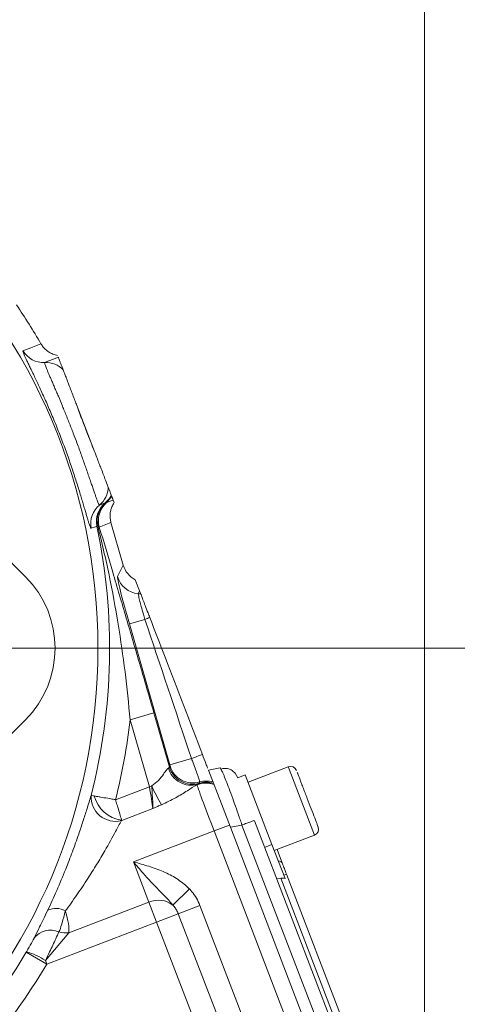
# Model space of a CAD drawing. Header units: inches. Extents: x 0.3 to 33.9, y 0.2 to 21.6.
# Tile 5 of 26: x 8.6 to 10.8, y 7.7 to 12.7. Entities that reach past the tile are written whole.
import ezdxf

# ---------------------------------------------------------------- set-up
doc = ezdxf.new("R2010")
doc.units = ezdxf.units.IN
doc.header["$MEASUREMENT"] = 0
doc.layers.add('SLD-0', color=7, linetype='Continuous', lineweight=15)
doc.styles.add('SLDTEXTSTYLE0', font='TXT', dxfattribs={"width": 0.75})
doc.dimstyles.new('SLDDIMSTYLE0', dxfattribs={"dimtxt": 0.25, "dimasz": 0.13, "dimexe": 0, "dimexo": 0.0625, "dimgap": 0.0625, "dimtad": 0, "dimtih": 1, "dimtoh": 1, "dimrnd": 1e-09, "dimzin": 12, "dimdsep": 46, "dimtxsty": 'SLDTEXTSTYLE0', "dimsah": 1, "dimcen": 0.09, "dimadec": 0, "dimazin": 3, "dimtfac": 1, "dimtofl": 0, "dimtmove": 0, "dimatfit": 3, "dimfxl": 1, "dimfrac": 2, "dimtolj": 1, "dimtzin": 12, "dimarcsym": 0})
doc.dimstyles.new('SLDDIMSTYLE1', dxfattribs={"dimtxt": 0.25, "dimasz": 0.13, "dimexe": 0, "dimexo": 0.0625, "dimgap": 0.0625, "dimtad": 0, "dimtih": 1, "dimtoh": 1, "dimrnd": 1e-09, "dimzin": 12, "dimdsep": 46, "dimtxsty": 'SLDTEXTSTYLE0', "dimsah": 1, "dimcen": 0.09, "dimadec": 0, "dimazin": 3, "dimtfac": 1, "dimtmove": 0, "dimatfit": 0, "dimfxl": 1, "dimfrac": 2, "dimtolj": 1, "dimtzin": 12, "dimarcsym": 0})

# ---------------------------------------------------------------- blocks, each defined once
blk = doc.blocks.new('_D_1')
at = {"layer": 'SLD-0'}
for p, q in [((10.5999, 7.2701), (10.5999, 14.5406)), ((11.9647, 5.5562), (11.9647, 14.5406)), ((10.8956, 14.4524), (10.8448, 14.4524)), ((10.8448, 14.4524), (10.8448, 14.0555)), ((11.669, 14.4524), (11.7198, 14.4524)), ((11.7198, 14.4524), (11.7198, 14.0555)), ((10.5999, 14.4156), (10.3499, 14.4156)), ((11.9647, 14.4156), (12.2147, 14.4156)), ((10.8448, 14.0555), (10.8956, 14.0555)), ((11.7198, 14.0555), (11.669, 14.0555))]:
    blk.add_line(p, q, dxfattribs=at)
for points in [[(10.5999, 14.4156), (10.4699, 14.4356), (10.4699, 14.3956)], [(11.9647, 14.4156), (12.0947, 14.3956), (12.0947, 14.4356)]]:
    blk.add_solid(points, dxfattribs=at)
at = {"layer": 'SLD-0', "char_height": 0.25, "attachment_point": 1, "style": 'SLDTEXTSTYLE0'}
for s, insert in [('1.36', (10.8575, 14.8254, -1.8466)), ('34.7', (10.959, 14.3778, -1.8466))]:
    blk.add_mtext(s, dxfattribs=dict(at, insert=insert))
blk = doc.blocks.new('_D_2')
at = {"layer": 'SLD-0'}
for p, q in [((7.2431, 8.4799), (7.2431, 14.5406)), ((10.5999, 7.2701), (10.5999, 14.5406)), ((8.5347, 14.4524), (8.4839, 14.4524)), ((8.4839, 14.4524), (8.4839, 14.0555)), ((9.3082, 14.4524), (9.359, 14.4524)), ((9.359, 14.4524), (9.359, 14.0555)), ((7.2431, 14.4156), (8.3952, 14.4156)), ((10.5999, 14.4156), (9.4478, 14.4156)), ((8.4839, 14.0555), (8.5347, 14.0555)), ((9.359, 14.0555), (9.3082, 14.0555))]:
    blk.add_line(p, q, dxfattribs=at)
for points in [[(7.2431, 14.4156), (7.3731, 14.3956), (7.3731, 14.4356)], [(10.5999, 14.4156), (10.4699, 14.4356), (10.4699, 14.3956)]]:
    blk.add_solid(points, dxfattribs=at)
at = {"layer": 'SLD-0', "char_height": 0.25, "attachment_point": 1, "style": 'SLDTEXTSTYLE0'}
for s, insert in [('3.36', (8.4966, 14.8254, -1.8466)), ('85.3', (8.5982, 14.3778, -1.8466))]:
    blk.add_mtext(s, dxfattribs=dict(at, insert=insert))
blk = doc.blocks.new('_D_5')
at = {"layer": 'SLD-0'}
for p, q in [((8.5132, 9.5245), (13.4283, 9.5245)), ((13.3033, 9.5245), (13.3033, 8.2706)), ((12.9166, 7.8965), (12.8658, 7.8965)), ((12.8658, 7.8965), (12.8658, 7.4997)), ((13.69, 7.8965), (13.7408, 7.8965)), ((13.7408, 7.8965), (13.7408, 7.4997)), ((12.8658, 7.4997), (12.9166, 7.4997)), ((13.7408, 7.4997), (13.69, 7.4997)), ((13.3033, 6.1949), (13.3033, 7.4489)), ((9.5281, 6.1949), (13.4283, 6.1949))]:
    blk.add_line(p, q, dxfattribs=at)
for points in [[(13.3033, 9.5245), (13.2833, 9.3945), (13.3233, 9.3945)], [(13.3033, 6.1949), (13.3233, 6.3249), (13.2833, 6.3249)]]:
    blk.add_solid(points, dxfattribs=at)
at = {"layer": 'SLD-0', "char_height": 0.25, "attachment_point": 1, "style": 'SLDTEXTSTYLE0'}
for s, insert in [('3.33', (12.8785, 8.2696, -1.8466)), ('84.6', (12.98, 7.8219, -1.8466))]:
    blk.add_mtext(s, dxfattribs=dict(at, insert=insert))
blk = doc.blocks.new('SW_CENTERMARKSYMBOL_1')
at = {"layer": 'SLD-0', "color": 0}
for p, q in [((0, 0.2), (0, 2.235)), ((0, 0), (0, 0.1)), ((-0.2, 0), (-2.235, 0)), ((0, 0), (-0.1, 0)), ((0, 0), (0, -0.1)), ((0, 0), (0.1, 0)), ((0.2, 0), (2.235, 0)), ((0, -0.2), (0, -2.235))]:
    blk.add_line(p, q, dxfattribs=at)

msp = doc.modelspace()

# ---------------------------------------------------------------- linework, layer by layer
at = {"color": 7, "linetype": 'Continuous', "lineweight": 15}
for p, q in [((8.6607, 11.0641), (8.6607, 11.064)), ((8.932, 10.5187), (8.8423, 10.7522)), ((8.182, 10.2865), (8.5826, 9.886)), ((8.9919, 10.2607), (8.9859, 10.2595)), ((9.026, 10.2737), (8.9919, 10.2607)), ((9.0179, 10.2948), (9.0183, 10.2938)), ((9.031, 10.2607), (9.026, 10.2737)), ((9.0149, 10.1602), (8.9559, 10.1375)), ((9.0766, 9.945), (9.0149, 10.1602)), ((9.0149, 10.1602), (9.0149, 10.1602)), ((8.9486, 10.1432), (8.9438, 10.1421)), ((9.0477, 9.887), (9.0766, 9.945)), ((9.1593, 9.815), (9.1377, 9.8711)), ((9.1593, 9.815), (9.1655, 9.7988)), ((9.1077, 9.6478), (9.1864, 9.6704)), ((9.3121, 8.9348), (9.1077, 9.6478)), ((8.5826, 9.1631), (8.182, 8.7626)), ((9.2318, 9.1973), (9.1118, 9.1628)), ((9.2088, 8.8244), (9.1118, 9.1628)), ((9.2318, 9.1973), (9.3103, 8.9238)), ((9.3121, 8.9348), (9.4223, 8.9664)), ((9.3103, 8.9238), (9.3133, 8.93)), ((9.3133, 8.93), (9.3121, 8.9348)), ((9.5075, 8.9077), (9.5662, 8.9192)), ((9.9113, 8.9246), (9.7078, 8.8464)), ((9.5075, 8.9077), (9.6183, 8.619)), ((9.6421, 8.8927), (9.6561, 8.8694)), ((9.6935, 8.8838), (9.6561, 8.8695)), ((9.6935, 8.8838), (9.8286, 8.5318)), ((9.0378, 8.7587), (9.2088, 8.8244)), ((9.2212, 8.8279), (9.2088, 8.8244)), ((9.4505, 8.8345), (9.4539, 8.8368)), ((9.4539, 8.8368), (9.4601, 8.842)), ((9.2259, 8.7144), (9.069, 8.6542)), ((9.5359, 8.6005), (9.614, 8.6305)), ((9.6771, 8.6305), (9.6183, 8.619)), ((9.6183, 8.619), (10.1593, 7.2098)), ((9.6771, 8.6305), (10.2106, 7.2406)), ((9.74, 8.651), (10.2711, 7.2674)), ((9.5359, 8.6005), (9.1285, 8.4441)), ((10.0796, 7.1841), (9.5359, 8.6005)), ((9.8404, 8.501), (10.0439, 8.5791)), ((9.8286, 8.5318), (9.7912, 8.5175)), ((9.8286, 8.5318), (9.8947, 8.3595)), ((9.8544, 8.5064), (9.8821, 8.4344)), ((9.2064, 8.2411), (9.1285, 8.4441)), ((9.8883, 8.3761), (9.9023, 8.3815)), ((9.9023, 8.3815), (10.2114, 7.5764)), ((9.8524, 8.3582), (9.8727, 8.3618)), ((9.8727, 8.3618), (10.1762, 7.5712)), ((9.3276, 8.2254), (9.4114, 8.3072)), ((8.801, 8.0855), (9.2064, 8.2411)), ((9.2454, 8.1396), (9.2064, 8.2411)), ((9.355, 8.1817), (9.4645, 8.2237)), ((9.4645, 8.2237), (9.7744, 7.4164)), ((9.355, 8.1817), (9.2454, 8.1396)), ((9.6649, 7.3743), (9.355, 8.1817)), ((9.2454, 8.1396), (8.6898, 7.9263)), ((9.5553, 7.3323), (9.2454, 8.1396)), ((8.801, 8.0855), (8.6836, 7.9453)), ((8.5867, 7.9875), (8.5873, 7.9885)), ((8.5867, 7.9875), (8.6898, 7.9263)), ((8.6836, 7.9453), (8.6898, 7.9263))]:
    msp.add_line(p, q, dxfattribs=at)
at = {"color": 8, "linetype": 'Continuous', "lineweight": 15}
for p, q in [((9.9157, 8.9131), (9.9113, 8.9246)), ((10.0439, 8.5791), (9.9157, 8.9131))]:
    msp.add_line(p, q, dxfattribs=at)
at = {"color": 7, "linetype": 'Continuous', "lineweight": 15, "flags": 128}
for points in [[(8.5703, 11.0287), (8.5782, 11.0318), (8.6098, 11.0442), (8.6607, 11.0641)], [(8.68, 10.9694), (8.6879, 10.9724), (8.7193, 10.9845), (8.7488, 10.9959)], [(8.9854, 10.2597), (8.9775, 10.2567), (8.9566, 10.2487)], [(8.9438, 10.1421), (8.9359, 10.1392), (8.9149, 10.1312)]]:
    msp.add_lwpolyline(points, dxfattribs=at)
at = {"color": 7, "linetype": 'Continuous', "lineweight": 15}
msp.add_circle((5.9931, 9.5245), 2.9561, dxfattribs=at)
for centre, radius, start, end in [((5.9931, 9.5245), 3.08, 29.9895, 34.3113), ((8.674, 11.0892), 0.12, 210.249, 272.8786), ((8.686, 10.8496), 0.12, 43.2113, 92.8827), ((8.8809, 10.3418), 0.12, 309.1173, 358.7887), ((9.0612, 10.1668), 0.12, 129.222, 191.842), ((9.0643, 10.1702), 0.1188, 131.2666, 193.1356), ((9.0712, 10.1706), 0.12, 131.3394, 196.0152), ((8.9095, 10.3526), 0.1199, 309.213, 333.1503), ((8.9098, 10.3529), 0.1205, 309.1711, 332.6757), ((8.9127, 10.3507), 0.1199, 311.3299, 331.6791), ((9.0323, 10.1557), 0.12, 129.1214, 191.751), ((5.9931, 9.5245), 3.0147, 345.6908, 11.8216), ((9.1631, 9.9203), 0.1201, 196.0925, 265.0507), ((9.1424, 9.681), 0.1201, 78.9103, 85.0553), ((8.085, 12.4514), 2.9912, 291.6061, 292.1131), ((5.9931, 9.5245), 3.1396, 345.8817, 353.3842), ((0.0139, 33.4588), 26.2373, 291.01358, 291.14151), ((9.4198, 8.9511), 0.1193, 195.7986, 286.6086), ((9.4257, 8.9571), 0.1201, 196.0923, 286.6454), ((9.4287, 8.9632), 0.1201, 196.0923, 286.5435), ((9.9228, 8.8947), 0.032, 21, 111), ((9.8549, 9.0992), 0.6893, 203.1777, 212.0691), ((9.4933, 8.7218), 0.1205, 69.4844, 110.8186), ((9.4933, 8.7233), 0.1201, 69.6509, 109.1429), ((9.4945, 8.727), 0.1201, 71.1323, 106.6575), ((9.4972, 8.733), 0.1201, 73.9766, 106.5561), ((9.0377, 8.7727), 0.1236, 176.8731, 284.0432), ((9.0916, 8.8192), 0.1665, 194.539, 262.1895), ((10.0324, 8.609), 0.032, 291, 21), ((9.8571, 8.4229), 0.0274, 24.5917, 84.2084), ((9.2534, 8.1277), 0.1227, 52.7651, 112.5007), ((8.7359, 8.1161), 0.0929, 58.7294, 116.0355), ((8.7096, 7.9938), 0.1053, 66.3812, 143.1577), ((8.7873, 8.2006), 0.116, 252.1577, 276.7772), ((5.9931, 9.5245), 3.0148, 314.4564, 329.3474), ((8.5218, 7.7136), 0.2826, 55.0682, 76.6024), ((5.9931, 9.5245), 3.1348, 314.4564, 329.3474)]:
    msp.add_arc(centre, radius, start, end, dxfattribs=at)
for centre, major_axis, ratio, start_param, end_param in [((9.192, 9.9783), (0.0536, 0.1075), 0.998667, 2.313226, 3.135775), ((8.2192, 9.5245), (-0.5132, 0), 0.997265, 2.357564, 3.925621), ((9.1157, 9.6509), (-0.0678, 0.2364), 0.034788, 0.037954, 1.573844), ((8.4026, 8.395), (1.6238, 3.4426), 0.022792, 5.143714, 5.148273), ((9.4876, 8.758), (-0.8719, 2.6055), 0.001529, 4.791942, 5.069611), ((9.196, 8.869), (0.1142, 0.0552), 0.066735, 5.948058, 6.236783), ((9.2006, 8.8212), (-0.0243, 0.1246), 0.068016, 3.669468, 4.724347), ((9.5401, 8.6021), (-0.0896, 0.2334), 0.018159, 0.088281, 1.570796), ((9.2942, 8.6933), (1.6238, 3.4426), 0.022792, 4.766336, 4.768116), ((9.8821, 8.317), (-0.0164, 0.0428), 0.916331, 5.584963, 6.108652)]:
    msp.add_ellipse(centre, major_axis=major_axis, ratio=ratio, start_param=start_param, end_param=end_param, dxfattribs=at)
for points, knots in [([(8.6607, 11.064), (8.6643, 11.0584), (8.6716, 11.0471), (8.6859, 11.0327), (8.7024, 11.0208), (8.722, 11.0109), (8.7369, 11.0075), (8.7451, 11.0056)], [0, 0, 0, 0, 0.188169, 0.381797, 0.569966, 0.763589, 1, 1, 1, 1]), ([(8.9149, 10.1312), (8.9141, 10.1316), (8.9127, 10.1323), (8.9096, 10.1391), (8.9063, 10.1481), (8.9021, 10.1606), (8.8973, 10.1762), (8.8918, 10.1947), (8.8855, 10.216), (8.8784, 10.2403), (8.8705, 10.267), (8.8591, 10.3052), (8.8461, 10.3476), (8.8316, 10.393), (8.8161, 10.4399), (8.7992, 10.489), (8.7811, 10.539), (8.7622, 10.5894), (8.7424, 10.6399), (8.7222, 10.6891), (8.7018, 10.7372), (8.6816, 10.7832), (8.6622, 10.8258), (8.6435, 10.8661), (8.6263, 10.9024), (8.6111, 10.934), (8.6009, 10.9552), (8.5919, 10.974), (8.5843, 10.9902), (8.5782, 11.0037), (8.5737, 11.0144), (8.5708, 11.0222), (8.5694, 11.0273), (8.57, 11.0283), (8.5703, 11.0287)], [0, 0, 0, 0, 0.038352, 0.065163, 0.092151, 0.119698, 0.147439, 0.17404, 0.20082, 0.228167, 0.255712, 0.281779, 0.334795, 0.361817, 0.38752, 0.439844, 0.466538, 0.492313, 0.544823, 0.571628, 0.597671, 0.650711, 0.677768, 0.703965, 0.757251, 0.784397, 0.810788, 0.837354, 0.864468, 0.891769, 0.918378, 0.945161, 0.972487, 1, 1, 1, 1]), ([(8.9566, 10.2487), (8.9565, 10.2487), (8.956, 10.2486), (8.9547, 10.2499), (8.9523, 10.2546), (8.9489, 10.2622), (8.9448, 10.2728), (8.94, 10.286), (8.9345, 10.3018), (8.9281, 10.3203), (8.921, 10.3411), (8.9133, 10.3638), (8.9049, 10.3884), (8.8958, 10.4151), (8.8861, 10.443), (8.876, 10.4716), (8.8656, 10.5008), (8.8545, 10.5311), (8.8409, 10.5681), (8.8271, 10.6045), (8.8098, 10.6492), (8.7948, 10.6868), (8.7801, 10.7231), (8.7658, 10.7581), (8.7519, 10.7913), (8.7388, 10.8222), (8.7294, 10.8443), (8.7204, 10.865), (8.7121, 10.8844), (8.7045, 10.9023), (8.6977, 10.9184), (8.6917, 10.9327), (8.6868, 10.9449), (8.6833, 10.9542), (8.6804, 10.963), (8.6791, 10.9682), (8.6798, 10.9691), (8.68, 10.9694)], [0, 0, 0, 0, 0.006608, 0.03474, 0.063086, 0.092112, 0.121373, 0.149318, 0.177473, 0.206297, 0.235354, 0.263061, 0.290977, 0.319565, 0.348389, 0.375065, 0.401938, 0.429444, 0.457173, 0.500028, 0.524643, 0.57466, 0.600115, 0.62446, 0.673879, 0.699, 0.724166, 0.74949, 0.775306, 0.801289, 0.827981, 0.854857, 0.882311, 0.909965, 0.93221, 0.977211, 1, 1, 1, 1]), ([(8.7488, 10.9959), (8.7492, 10.995), (8.751, 10.9903), (8.7553, 10.979), (8.7627, 10.9597), (8.7699, 10.941), (8.7735, 10.9317)], [0, 0, 0, 0, 0.114153, 0.570777, 0.785343, 1, 1, 1, 1]), ([(8.7735, 10.9317), (8.7758, 10.9255), (8.7806, 10.9131), (8.8015, 10.8585), (8.8223, 10.8045), (8.8355, 10.77), (8.8408, 10.7563), (8.8423, 10.7522)], [0, 0, 0, 0, 0.322606, 0.642639, 0.869131, 0.960935, 1, 1, 1, 1]), ([(8.8423, 10.7522), (8.8469, 10.7398), (8.8557, 10.7154), (8.8706, 10.6757), (8.8852, 10.6372), (8.9005, 10.5978), (8.9161, 10.558), (8.9266, 10.532), (8.932, 10.5187)], [0, 0, 0, 0, 0.168919, 0.332056, 0.500008, 0.641584, 0.817818, 1, 1, 1, 1]), ([(8.932, 10.5187), (8.9348, 10.5114), (8.9458, 10.4828), (8.9651, 10.4323), (8.9861, 10.3777), (8.9978, 10.3474), (9.0001, 10.3413), (9.0009, 10.3393)], [0, 0, 0, 0, 0.070467, 0.277117, 0.56329, 0.852377, 1, 1, 1, 1]), ([(9.0009, 10.3393), (9.003, 10.3338), (9.0079, 10.321), (9.0126, 10.3087), (9.0152, 10.3019), (9.0165, 10.2985)], [0, 0, 0, 0, 0.273565, 0.6367475, 1, 1, 1, 1]), ([(8.9859, 10.2595), (8.9858, 10.2595), (8.9856, 10.2597), (8.9854, 10.2597), (8.9854, 10.2597)], [0, 0, 0, 0, 0.44896, 1, 1, 1, 1]), ([(9.031, 10.2607), (9.0289, 10.2573), (9.0245, 10.2505), (9.0183, 10.2372), (9.0128, 10.2204), (9.01, 10.2004), (9.0103, 10.18), (9.0134, 10.1668), (9.0149, 10.1602)], [0, 0, 0, 0, 0.114538, 0.230247, 0.419935, 0.615121, 0.80481, 1, 1, 1, 1]), ([(9.02, 10.2895), (9.0202, 10.2889), (9.0211, 10.2865), (9.0224, 10.2833), (9.0243, 10.2782), (9.0253, 10.2755), (9.026, 10.2737)], [0, 0, 0, 0, 0.081442, 0.311076, 0.540713, 1, 1, 1, 1]), ([(9.1118, 9.1628), (9.1037, 9.2436), (9.0876, 9.4055), (9.0519, 9.65), (9.0073, 9.8965), (8.9682, 10.0609), (8.9486, 10.1432)], [0, 0, 0, 0, 0.243652, 0.488293, 0.743873, 1, 1, 1, 1]), ([(8.9559, 10.1375), (8.9551, 10.1387), (8.9537, 10.141), (8.9503, 10.1425), (8.9486, 10.1432)], [0, 0, 0, 0, 0.49659, 1, 1, 1, 1]), ([(8.9559, 10.1375), (8.9785, 10.0614), (9.0237, 9.9091), (9.0808, 9.7159), (9.1269, 9.5591), (9.1618, 9.4396), (9.1969, 9.3189), (9.2202, 9.2379), (9.2318, 9.1973)], [0, 0, 0, 0, 0.247483, 0.495276, 0.620837, 0.746572, 0.873077, 1, 1, 1, 1]), ([(9.1864, 9.6704), (9.1839, 9.6791), (9.1772, 9.7021), (9.1683, 9.7339), (9.1601, 9.7647), (9.1544, 9.788), (9.1524, 9.7987), (9.1527, 9.8003), (9.1527, 9.8006)], [0, 0, 0, 0, 0.133792, 0.349994, 0.507744, 0.714733, 0.929626, 1, 1, 1, 1]), ([(9.1655, 9.7988), (9.1662, 9.7969), (9.1678, 9.7929), (9.176, 9.7713), (9.1877, 9.7409), (9.2001, 9.7086), (9.208, 9.6879), (9.211, 9.6802)], [0, 0, 0, 0, 0.215697, 0.431707, 0.649625, 0.869325, 1, 1, 1, 1]), ([(9.211, 9.6802), (9.2368, 9.6131), (9.3254, 9.3822), (9.414, 9.1513), (9.4769, 8.9875)], [0, 0, 0, 0, 0.290691, 1, 1, 1, 1]), ([(9.4629, 8.8481), (9.4629, 8.8491), (9.4628, 8.8515), (9.4588, 8.8649), (9.4513, 8.8873), (9.441, 8.9164), (9.4301, 8.9459), (9.4237, 8.9627), (9.4223, 8.9664)], [0, 0, 0, 0, 0.143666, 0.362558, 0.499578, 0.718486, 0.937392, 1, 1, 1, 1]), ([(9.4769, 8.9875), (9.483, 8.9717), (9.4926, 8.9467), (9.5006, 8.9259), (9.5035, 8.9183)], [0, 0, 0, 0, 0.635851, 1, 1, 1, 1]), ([(9.2212, 8.8279), (9.233, 8.837), (9.257, 8.8556), (9.2794, 8.8865), (9.2931, 8.9053), (9.3007, 8.9148), (9.3035, 8.9172), (9.3051, 8.9186)], [0, 0, 0, 0, 0.287489, 0.585556, 0.818707, 0.895758, 1, 1, 1, 1]), ([(9.5662, 8.9192), (9.5671, 8.9191), (9.5681, 8.9191), (9.5709, 8.9135), (9.5711, 8.9131)], [0, 0, 0, 0, 0.929331, 1, 1, 1, 1]), ([(9.6422, 8.8927), (9.6373, 8.8976), (9.6274, 8.9074), (9.6092, 8.9153), (9.59, 8.9182), (9.5773, 8.9151), (9.571, 8.9135)], [0, 0, 0, 0, 0.24674, 0.496303, 0.747818, 1, 1, 1, 1]), ([(10.0622, 8.6208), (10.0623, 8.6207), (10.063, 8.6188), (10.0611, 8.6236), (10.058, 8.6317), (10.0523, 8.6466), (10.0428, 8.6714), (10.0276, 8.7109), (10.0101, 8.7566), (9.9958, 8.7939), (9.985, 8.8219), (9.9753, 8.8473), (9.9643, 8.8758), (9.9595, 8.8885), (9.9563, 8.8967)], [0, 0, 0, 0, 0.003712, 0.0766584, 0.1511529, 0.2256473, 0.2985937, 0.4341019, 0.5696101, 0.6425565, 0.717051, 0.7915454, 0.8644918, 1, 1, 1, 1]), ([(9.2259, 8.7144), (9.2259, 8.7145), (9.2259, 8.7149), (9.2261, 8.7175), (9.2264, 8.7232), (9.2264, 8.7396), (9.2249, 8.7698), (9.2222, 8.8043), (9.2214, 8.8239), (9.2212, 8.8279)], [0, 0, 0, 0, 0.0040592, 0.0146748, 0.1064973, 0.2213194, 0.565606, 0.9113159, 1, 1, 1, 1]), ([(9.4505, 8.8345), (9.4492, 8.8338), (9.4361, 8.8264), (9.4016, 8.8041), (9.342, 8.7668), (9.2951, 8.7447), (9.2707, 8.7332)], [0, 0, 0, 0, 0.032981, 0.337416, 0.655229, 1, 1, 1, 1]), ([(8.6952, 8.1995), (8.7105, 8.2325), (8.7416, 8.2994), (8.7837, 8.4), (8.8208, 8.4962), (8.8499, 8.5781), (8.8739, 8.6501), (8.8959, 8.7197), (8.9075, 8.7575), (8.9142, 8.7795)], [0, 0, 0, 0, 0.166275, 0.337727, 0.47723, 0.620695, 0.730528, 0.843328, 1, 1, 1, 1]), ([(8.9142, 8.7795), (8.9165, 8.7794), (8.9193, 8.7793), (8.9286, 8.7777), (8.9304, 8.7774)], [0, 0, 0, 0, 0.809719, 1, 1, 1, 1]), ([(9.0378, 8.7587), (9.0377, 8.7587), (9.0335, 8.7595), (9.0253, 8.7609), (9.0122, 8.7631), (8.9899, 8.767), (8.9703, 8.7704), (8.9472, 8.7744), (8.938, 8.776), (8.9304, 8.7774)], [0, 0, 0, 0, 0.003431, 0.096774, 0.189235, 0.309144, 0.628419, 0.693583, 1, 1, 1, 1]), ([(9.0378, 8.7587), (9.0379, 8.7586), (9.0391, 8.7545), (9.0415, 8.7465), (9.0452, 8.7338), (9.0517, 8.7122), (9.0574, 8.6931), (9.0641, 8.6706), (9.0668, 8.6616), (9.069, 8.6542)], [0, 0, 0, 0, 0.00343, 0.09677, 0.189228, 0.308603, 0.627922, 0.693581, 1, 1, 1, 1]), ([(9.2707, 8.7332), (9.2691, 8.7325), (9.2609, 8.729), (9.2473, 8.7233), (9.2342, 8.7179), (9.2274, 8.7151), (9.2261, 8.7145), (9.2259, 8.7144)], [0, 0, 0, 0, 0.113147, 0.55018, 0.907441, 0.987255, 1, 1, 1, 1]), ([(9.0677, 8.6528), (9.0583, 8.6352), (9.0349, 8.5912), (8.9908, 8.5116), (8.9426, 8.4306), (8.8954, 8.3555), (8.8423, 8.2759), (8.8036, 8.2224), (8.7841, 8.1954)], [0, 0, 0, 0, 0.14188, 0.356834, 0.500225, 0.646485, 0.821608, 1, 1, 1, 1]), ([(9.069, 8.6542), (9.0688, 8.6541), (9.0683, 8.6536), (9.0679, 8.6531), (9.0677, 8.6528)], [0, 0, 0, 0, 0.209807, 1, 1, 1, 1]), ([(9.3276, 8.2254), (9.3265, 8.2268), (9.313, 8.2434), (9.2852, 8.2725), (9.245, 8.3131), (9.2049, 8.356), (9.1722, 8.3931), (9.1469, 8.4226), (9.1348, 8.4368), (9.1286, 8.444), (9.1285, 8.4441)], [0, 0, 0, 0, 0.018884, 0.222566, 0.426572, 0.622638, 0.821645, 0.909559, 0.997923, 1, 1, 1, 1]), ([(9.1285, 8.4441), (9.1287, 8.4441), (9.1417, 8.4405), (9.1674, 8.4334), (9.218, 8.4185), (9.2792, 8.3969), (9.3474, 8.3615), (9.3899, 8.329), (9.4095, 8.3092), (9.4114, 8.3072)], [0, 0, 0, 0, 0.001933, 0.126805, 0.251622, 0.499636, 0.737052, 0.973799, 1, 1, 1, 1]), ([(9.4114, 8.3072), (9.4136, 8.3049), (9.4248, 8.2931), (9.4427, 8.2694), (9.4569, 8.2428), (9.4632, 8.227), (9.4645, 8.2237)], [0, 0, 0, 0, 0.096516, 0.48907, 0.892319, 1, 1, 1, 1]), ([(9.355, 8.1817), (9.3542, 8.1835), (9.351, 8.1916), (9.3438, 8.2056), (9.3346, 8.218), (9.3287, 8.2243), (9.3276, 8.2254)], [0, 0, 0, 0, 0.112407, 0.504421, 0.906519, 1, 1, 1, 1]), ([(8.6254, 8.0569), (8.627, 8.0602), (8.6357, 8.0776), (8.651, 8.1085), (8.6732, 8.1537), (8.6878, 8.1841), (8.6952, 8.1995)], [0, 0, 0, 0, 0.086595, 0.463628, 0.727497, 1, 1, 1, 1]), ([(8.7841, 8.1954), (8.7787, 8.175), (8.7688, 8.138), (8.7593, 8.1068), (8.753, 8.093), (8.7518, 8.0902)], [0, 0, 0, 0, 0.4989982, 0.8991083, 1, 1, 1, 1]), ([(8.7841, 8.1954), (8.7845, 8.1944), (8.7915, 8.1717), (8.8029, 8.13), (8.8016, 8.1002), (8.801, 8.0855)], [0, 0, 0, 0, 0.023642, 0.518923, 1, 1, 1, 1]), ([(8.7518, 8.0902), (8.7468, 8.0791), (8.7338, 8.0504), (8.7091, 7.998), (8.6906, 7.9597), (8.6836, 7.9453)], [0, 0, 0, 0, 0.281747, 0.729864, 1, 1, 1, 1]), ([(8.5873, 7.9885), (8.5878, 7.9894), (8.5904, 7.9938), (8.6012, 8.0124), (8.6136, 8.0347), (8.623, 8.0522), (8.625, 8.0563), (8.6254, 8.0569)], [0, 0, 0, 0, 0.033201, 0.184022, 0.765509, 0.963391, 1, 1, 1, 1])]:
    msp.add_open_spline(points, degree=3, knots=knots, dxfattribs=at)
at = {"color": 8, "linetype": 'Continuous', "lineweight": 15}
msp.add_open_spline([(9.5711, 8.9131), (9.5732, 8.9093), (9.5765, 8.9031), (9.5831, 8.888), (9.5913, 8.8685), (9.6035, 8.8376), (9.6207, 8.7919), (9.6391, 8.7408), (9.6582, 8.6862), (9.6707, 8.6493), (9.6771, 8.6305)], degree=3, knots=[0, 0, 0, 0, 0.125024, 0.200601, 0.275598, 0.423758, 0.571923, 0.722297, 0.858111, 1, 1, 1, 1], dxfattribs=at)
at = {"color": 7, "linetype": 'Continuous', "lineweight": 15}
for points in [[(9.7388, 8.6542), (9.7379, 8.6538), (9.7361, 8.6531), (9.7223, 8.6478), (9.7023, 8.6401), (9.6855, 8.6337), (9.6771, 8.6305)], [(9.9023, 8.3815), (9.8985, 8.3914), (9.8909, 8.4112), (9.885, 8.4266), (9.8821, 8.4344)]]:
    msp.add_open_spline(points, degree=3, dxfattribs=at)

# ---------------------------------------------------------------- block references
at = {"layer": 'SLD-0'}
msp.add_blockref('SW_CENTERMARKSYMBOL_1', (7.2431, 6.1949), dxfattribs=at)

# ---------------------------------------------------------------- dimensions: what is measured, and where the dimension line sits
for base, p1, p2, dimstyle, picture, middle in [((7.2431, 14.4156), (10.5999, 7.2201), (7.2431, 8.4299), 'SLDDIMSTYLE0', '_D_2', (8.9215, 14.4156)), ((10.5999, 14.4156), (11.9647, 5.5062), (10.5999, 7.2201), 'SLDDIMSTYLE1', '_D_1', (11.2823, 14.4156))]:
    dim = msp.add_linear_dim(base=base, p1=p1, p2=p2, dimstyle=dimstyle, dxfattribs=at)
    dim.commit()
    dim.dimension.update_dxf_attribs({"geometry": picture, "text_midpoint": middle, "dimtype": 160})
dim = msp.add_linear_dim(base=(13.3033, 9.5245), p1=(9.4781, 6.1949), p2=(8.4632, 9.5245), angle=90, dimstyle='SLDDIMSTYLE0', dxfattribs=at)
dim.commit()
dim.dimension.update_dxf_attribs({"geometry": '_D_5', "text_midpoint": (13.3033, 7.8597), "dimtype": 160})

doc.saveas('drawing.dxf')
